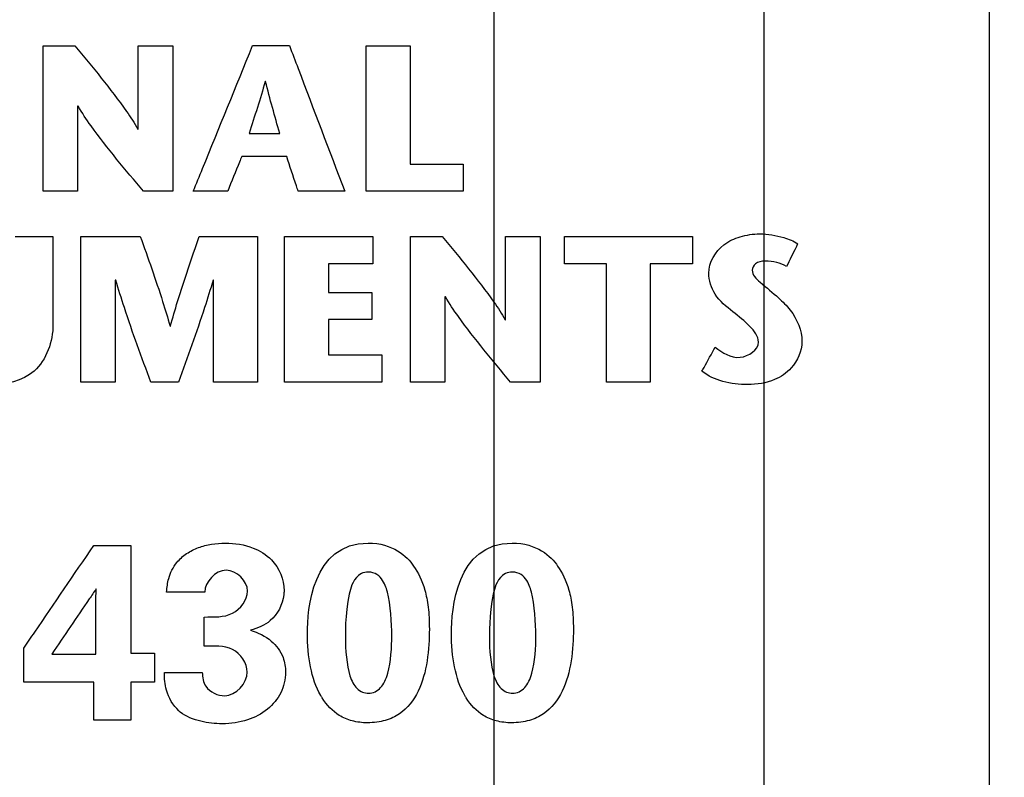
# Model space of a CAD drawing. Header units: inches. Extents: x 0 to 34, y 0 to 22.
# Tile 18 of 43: x 12.697 to 13.353, y 15.978 to 16.483. Entities that reach past the tile are written whole.
import ezdxf

# ---------------------------------------------------------------- set-up
doc = ezdxf.new("R2010")
doc.units = ezdxf.units.IN
doc.header["$LTSCALE"] = 1.87
doc.header["$MEASUREMENT"] = 0
doc.layers.get('0').update_dxf_attribs({"linetype": 'CONTINUOUS'})
doc.layers.add('DATUMCURVES', color=7, linetype='CONTINUOUS')
doc.layers.add('DIMENSIONS', color=7, linetype='CONTINUOUS')
doc.styles.get("Standard").update_dxf_attribs({"font": 'txt', "width": 0.8})
doc.dimstyles.new('DIMSTYLE_2', dxfattribs={"dimtxt": 0.125, "dimasz": 0.18, "dimexe": 0.18, "dimexo": 0.0625, "dimgap": 0.09, "dimtad": 0, "dimtih": 1, "dimtoh": 1, "dimdec": 3, "dimlfac": 0.5, "dimzin": 4, "dimdsep": 46, "dimtxsty": 'STANDARD', "dimblk": '_FILLED', "dimblk1": '_FILLED', "dimblk2": '_FILLED', "dimcen": 0.09, "dimadec": 0, "dimazin": 0, "dimtp": 0.001, "dimtm": 0.001, "dimtfac": 1, "dimtdec": 3, "dimtofl": 0, "dimtmove": 0, "dimatfit": 3, "dimldrblk": '_FILLED', "dimfxl": 1, "dimtolj": 1, "dimtzin": 4, "dimarcsym": 0})

# ---------------------------------------------------------------- blocks, each defined once
blk = doc.blocks.new('*D15')
at = {"layer": 'DIMENSIONS', "color": 2, "linetype": 'CONTINUOUS'}
blk.add_line((13.14948, 17.02605), (14.05048, 17.02605), dxfattribs=at)
at = {"layer": 'DIMENSIONS', "color": 2, "linetype": 'CONTINUOUS', "width": 0.8}
for s, p in [('[', (14.73798, 16.96355)), (']', (15.43798, 16.96355)), ('4.820', (14.11298, 16.96355)), ('122.43', (14.83798, 16.96355))]:
    blk.add_text(s, height=0.125, dxfattribs=at).set_placement(p)
blk = doc.blocks.new('_FILLED')
at = {"color": 0, "linetype": 'BYBLOCK'}
blk.add_solid([(0, 0), (-1, 0.1736), (-1, -0.1736)], dxfattribs=at)
blk = doc.blocks.new('*D21')
at = {"layer": 'DIMENSIONS', "color": 2, "linetype": 'CONTINUOUS'}
blk.add_line((13.01298, 15.78055), (13.01298, 18.01354), dxfattribs=at)
at = {"layer": 'DIMENSIONS', "color": 2, "linetype": 'CONTINUOUS', "width": 0.8}
for s, p in [(']', (13.07548, 19.30104)), ('8.1', (13.07548, 19.00104)), ('[', (13.07548, 18.90104)), ('.319', (13.07548, 18.37604)), ('2X ', (13.07548, 18.07604))]:
    blk.add_text(s, height=0.125, rotation=90, dxfattribs=at).set_placement(p)
blk = doc.blocks.new('*D22')
at = {"layer": 'DIMENSIONS', "color": 2, "linetype": 'CONTINUOUS'}
blk.add_line((13.19298, 15.78055), (13.19298, 18.01354), dxfattribs=at)
at = {"layer": 'DIMENSIONS', "color": 2, "linetype": 'CONTINUOUS', "width": 0.8}
for s, p in [(']', (13.25548, 19.50104)), ('10.39', (13.25548, 19.00104)), ('[', (13.25548, 18.90104)), ('.409', (13.25548, 18.37604)), ('2X ', (13.25548, 18.07604))]:
    blk.add_text(s, height=0.125, rotation=90, dxfattribs=at).set_placement(p)

msp = doc.modelspace()

# ---------------------------------------------------------------- linework, layer by layer
at = {"color": 7, "linetype": 'CONTINUOUS'}
msp.add_line((13.34298, 17.21005), (13.34298, 7.20205), dxfattribs=at)
at = {"layer": 'DATUMCURVES', "color": 40, "linetype": 'CONTINUOUS'}
for points, knots in [([(12.7124, 16.36854, -0.02453), (12.7124, 16.37359, -0.02453), (12.7124, 16.40593, -0.02453), (12.7124, 16.43827, -0.02453), (12.7124, 16.46556, -0.02453)], [0, 0, 0, 0, 0.15625, 1, 1, 1, 1]), ([(12.7124, 16.46556, -0.02453), (12.71351, 16.46556, -0.02453), (12.72058, 16.46556, -0.02453), (12.72765, 16.46556, -0.02453), (12.73362, 16.46556, -0.02453)], [0, 0, 0, 0, 0.15625, 1, 1, 1, 1]), ([(12.73362, 16.46556, -0.02453), (12.74533, 16.45118, -0.02453), (12.76026, 16.43341, -0.02453), (12.77329, 16.41412, -0.02453), (12.77545, 16.40999, -0.02453)], [0, 0, 0, 0, 0.799051, 1, 1, 1, 1]), ([(12.77577, 16.40999, -0.02453), (12.77577, 16.41288, -0.02453), (12.77577, 16.4314, -0.02453), (12.77577, 16.44993, -0.02453), (12.77577, 16.46556, -0.02453)], [0, 0, 0, 0, 0.15625, 1, 1, 1, 1]), ([(12.77577, 16.46556, -0.02453), (12.77697, 16.46556, -0.02453), (12.78464, 16.46556, -0.02453), (12.79231, 16.46556, -0.02453), (12.79878, 16.46556, -0.02453)], [0, 0, 0, 0, 0.15625, 1, 1, 1, 1]), ([(12.79878, 16.46556, -0.02453), (12.79878, 16.4605, -0.02453), (12.79878, 16.42816, -0.02453), (12.79878, 16.39582, -0.02453), (12.79878, 16.36854, -0.02453)], [0, 0, 0, 0, 0.15625, 1, 1, 1, 1]), ([(12.8125, 16.36855, -0.02453), (12.81456, 16.3736, -0.02453), (12.82772, 16.40594, -0.02453), (12.84089, 16.43828, -0.02453), (12.852, 16.46557, -0.02453)], [0, 0, 0, 0, 0.15625, 1, 1, 1, 1]), ([(12.852, 16.46557, -0.02453), (12.85328, 16.46557, -0.02453), (12.86147, 16.46557, -0.02453), (12.86966, 16.46557, -0.02453), (12.87658, 16.46557, -0.02453)], [0, 0, 0, 0, 0.15625, 1, 1, 1, 1]), ([(12.87658, 16.46557, -0.02453), (12.87849, 16.46052, -0.02453), (12.89077, 16.42818, -0.02453), (12.90305, 16.39584, -0.02453), (12.91341, 16.36855, -0.02453)], [0, 0, 0, 0, 0.15625, 1, 1, 1, 1]), ([(12.92768, 16.46556, -0.02453), (12.9292, 16.46556, -0.02453), (12.93895, 16.46556, -0.02453), (12.9487, 16.46556, -0.02453), (12.95693, 16.46556, -0.02453)], [0, 0, 0, 0, 0.15625, 1, 1, 1, 1]), ([(12.92768, 16.36854, -0.02453), (12.92768, 16.37359, -0.02453), (12.92768, 16.40593, -0.02453), (12.92768, 16.43827, -0.02453), (12.92768, 16.46556, -0.02453)], [0, 0, 0, 0, 0.15625, 1, 1, 1, 1]), ([(12.95693, 16.46556, -0.02453), (12.95693, 16.46145, -0.02453), (12.95693, 16.43516, -0.02453), (12.95693, 16.40888, -0.02453), (12.95693, 16.3867, -0.02453)], [0, 0, 0, 0, 0.15625, 1, 1, 1, 1]), ([(12.73541, 16.42535, -0.02453), (12.73541, 16.42239, -0.02453), (12.73541, 16.40345, -0.02453), (12.73541, 16.38452, -0.02453), (12.73541, 16.36854, -0.02453)], [0, 0, 0, 0, 0.15625, 1, 1, 1, 1]), ([(12.77924, 16.36854, -0.02453), (12.76736, 16.38288, -0.02453), (12.7518, 16.40104, -0.02453), (12.73831, 16.4208, -0.02453), (12.73568, 16.42535, -0.02453)], [0, 0, 0, 0, 0.779891, 1, 1, 1, 1]), ([(12.84972, 16.40707, -0.02453), (12.85078, 16.40707, -0.02453), (12.85756, 16.40707, -0.02453), (12.86434, 16.40707, -0.02453), (12.87006, 16.40707, -0.02453)], [0, 0, 0, 0, 0.15625, 1, 1, 1, 1]), ([(12.84473, 16.39169, -0.02453), (12.84424, 16.39048, -0.02453), (12.84113, 16.38277, -0.02453), (12.83802, 16.37506, -0.02453), (12.8354, 16.36855, -0.02453)], [0, 0, 0, 0, 0.15625, 1, 1, 1, 1]), ([(12.87473, 16.39169, -0.02453), (12.87317, 16.39169, -0.02453), (12.86317, 16.39169, -0.02453), (12.85317, 16.39169, -0.02453), (12.84473, 16.39169, -0.02453)], [0, 0, 0, 0, 0.15625, 1, 1, 1, 1]), ([(12.88238, 16.36855, -0.02453), (12.88198, 16.36976, -0.02453), (12.87943, 16.37747, -0.02453), (12.87688, 16.38518, -0.02453), (12.87473, 16.39169, -0.02453)], [0, 0, 0, 0, 0.15625, 1, 1, 1, 1]), ([(12.95693, 16.3867, -0.02453), (12.95877, 16.3867, -0.02453), (12.9706, 16.3867, -0.02453), (12.98243, 16.3867, -0.02453), (12.99241, 16.3867, -0.02453)], [0, 0, 0, 0, 0.15625, 1, 1, 1, 1]), ([(12.99241, 16.3867, -0.02453), (12.99241, 16.38575, -0.02453), (12.99241, 16.3797, -0.02453), (12.99241, 16.37364, -0.02453), (12.99241, 16.36854, -0.02453)], [0, 0, 0, 0, 0.15625, 1, 1, 1, 1]), ([(12.73541, 16.36854, -0.02453), (12.73421, 16.36854, -0.02453), (12.72654, 16.36854, -0.02453), (12.71887, 16.36854, -0.02453), (12.7124, 16.36854, -0.02453)], [0, 0, 0, 0, 0.15625, 1, 1, 1, 1]), ([(12.79878, 16.36854, -0.02453), (12.79776, 16.36854, -0.02453), (12.79125, 16.36854, -0.02453), (12.78474, 16.36854, -0.02453), (12.77924, 16.36854, -0.02453)], [0, 0, 0, 0, 0.15625, 1, 1, 1, 1]), ([(12.8354, 16.36855, -0.02453), (12.83421, 16.36855, -0.02453), (12.82657, 16.36855, -0.02453), (12.81894, 16.36855, -0.02453), (12.8125, 16.36855, -0.02453)], [0, 0, 0, 0, 0.15625, 1, 1, 1, 1]), ([(12.91341, 16.36855, -0.02453), (12.9118, 16.36855, -0.02453), (12.90145, 16.36855, -0.02453), (12.89111, 16.36855, -0.02453), (12.88238, 16.36855, -0.02453)], [0, 0, 0, 0, 0.15625, 1, 1, 1, 1]), ([(12.99241, 16.36854, -0.02453), (12.98903, 16.36854, -0.02453), (12.96746, 16.36854, -0.02453), (12.94588, 16.36854, -0.02453), (12.92768, 16.36854, -0.02453)], [0, 0, 0, 0, 0.15625, 1, 1, 1, 1]), ([(13.15603, 16.31412, -0.02453), (13.15603, 16.32125, -0.02453), (13.16284, 16.33254, -0.02453), (13.17712, 16.33895, -0.02453), (13.19101, 16.34094, -0.02453), (13.20418, 16.33871, -0.02453), (13.21247, 16.33545, -0.02453), (13.21533, 16.33365, -0.02453)], [0, 0, 0, 0, 0.293063, 0.458076, 0.63793, 0.861091, 1, 1, 1, 1]), ([(12.69374, 16.33836, -0.02453), (12.69506, 16.33836, -0.02453), (12.70347, 16.33836, -0.02453), (12.71187, 16.33836, -0.02453), (12.71897, 16.33836, -0.02453)], [0, 0, 0, 0, 0.15625, 1, 1, 1, 1]), ([(12.71897, 16.33836, -0.02453), (12.71897, 16.33531, -0.02453), (12.71897, 16.31576, -0.02453), (12.71897, 16.29622, -0.02453), (12.71897, 16.27974, -0.02453)], [0, 0, 0, 0, 0.15625, 1, 1, 1, 1]), ([(12.73758, 16.24146, -0.02453), (12.73758, 16.24652, -0.02453), (12.73758, 16.27886, -0.02453), (12.73758, 16.3112, -0.02453), (12.73758, 16.33849, -0.02453)], [0, 0, 0, 0, 0.15625, 1, 1, 1, 1]), ([(12.73758, 16.33849, -0.02453), (12.73964, 16.33849, -0.02453), (12.75284, 16.33849, -0.02453), (12.76604, 16.33849, -0.02453), (12.77718, 16.33849, -0.02453)], [0, 0, 0, 0, 0.15625, 1, 1, 1, 1]), ([(12.77718, 16.33849, -0.02453), (12.78232, 16.32408, -0.02453), (12.78934, 16.3043, -0.02453), (12.79545, 16.28422, -0.02453), (12.79704, 16.27876, -0.02453)], [0, 0, 0, 0, 0.729138, 1, 1, 1, 1]), ([(12.79726, 16.27876, -0.02453), (12.79875, 16.28422, -0.02453), (12.80458, 16.30431, -0.02453), (12.81147, 16.32406, -0.02453), (12.81641, 16.33849, -0.02453)], [0, 0, 0, 0, 0.270744, 1, 1, 1, 1]), ([(12.81641, 16.33849, -0.02453), (12.81843, 16.33849, -0.02453), (12.83136, 16.33849, -0.02453), (12.84429, 16.33849, -0.02453), (12.8552, 16.33849, -0.02453)], [0, 0, 0, 0, 0.15625, 1, 1, 1, 1]), ([(12.8552, 16.33849, -0.02453), (12.8552, 16.33344, -0.02453), (12.8552, 16.3011, -0.02453), (12.8552, 16.26875, -0.02453), (12.8552, 16.24146, -0.02453)], [0, 0, 0, 0, 0.15625, 1, 1, 1, 1]), ([(12.87332, 16.24146, -0.02453), (12.87332, 16.24652, -0.02453), (12.87332, 16.27886, -0.02453), (12.87332, 16.3112, -0.02453), (12.87332, 16.33849, -0.02453)], [0, 0, 0, 0, 0.15625, 1, 1, 1, 1]), ([(12.87332, 16.33849, -0.02453), (12.87639, 16.33849, -0.02453), (12.89603, 16.33849, -0.02453), (12.91567, 16.33849, -0.02453), (12.93224, 16.33849, -0.02453)], [0, 0, 0, 0, 0.15625, 1, 1, 1, 1]), ([(12.93224, 16.33849, -0.02453), (12.93224, 16.33755, -0.02453), (12.93224, 16.3315, -0.02453), (12.93224, 16.32545, -0.02453), (12.93224, 16.32034, -0.02453)], [0, 0, 0, 0, 0.15625, 1, 1, 1, 1]), ([(12.95719, 16.24146, -0.02453), (12.95719, 16.24652, -0.02453), (12.95719, 16.27886, -0.02453), (12.95719, 16.3112, -0.02453), (12.95719, 16.33849, -0.02453)], [0, 0, 0, 0, 0.15625, 1, 1, 1, 1]), ([(12.95719, 16.33849, -0.02453), (12.9583, 16.33849, -0.02453), (12.96537, 16.33849, -0.02453), (12.97244, 16.33849, -0.02453), (12.97841, 16.33849, -0.02453)], [0, 0, 0, 0, 0.15625, 1, 1, 1, 1]), ([(12.97841, 16.33849, -0.02453), (12.99013, 16.32412, -0.02453), (13.00506, 16.30633, -0.02453), (13.01812, 16.28704, -0.02453), (13.02029, 16.28291, -0.02453)], [0, 0, 0, 0, 0.798839, 1, 1, 1, 1]), ([(13.02051, 16.28291, -0.02453), (13.02051, 16.28581, -0.02453), (13.02051, 16.30433, -0.02453), (13.02051, 16.32286, -0.02453), (13.02051, 16.33849, -0.02453)], [0, 0, 0, 0, 0.15625, 1, 1, 1, 1]), ([(13.02051, 16.33849, -0.02453), (13.02171, 16.33849, -0.02453), (13.0294, 16.33849, -0.02453), (13.03708, 16.33849, -0.02453), (13.04357, 16.33849, -0.02453)], [0, 0, 0, 0, 0.15625, 1, 1, 1, 1]), ([(13.04357, 16.33849, -0.02453), (13.04357, 16.33344, -0.02453), (13.04357, 16.3011, -0.02453), (13.04357, 16.26875, -0.02453), (13.04357, 16.24146, -0.02453)], [0, 0, 0, 0, 0.15625, 1, 1, 1, 1]), ([(13.05984, 16.32034, -0.02453), (13.05984, 16.32129, -0.02453), (13.05984, 16.32734, -0.02453), (13.05984, 16.33339, -0.02453), (13.05984, 16.33849, -0.02453)], [0, 0, 0, 0, 0.15625, 1, 1, 1, 1]), ([(13.05984, 16.33849, -0.02453), (13.06428, 16.33849, -0.02453), (13.09269, 16.33849, -0.02453), (13.1211, 16.33849, -0.02453), (13.14508, 16.33849, -0.02453)], [0, 0, 0, 0, 0.15625, 1, 1, 1, 1]), ([(13.14508, 16.33849, -0.02453), (13.14508, 16.33755, -0.02453), (13.14508, 16.3315, -0.02453), (13.14508, 16.32545, -0.02453), (13.14508, 16.32034, -0.02453)], [0, 0, 0, 0, 0.15625, 1, 1, 1, 1]), ([(13.21533, 16.33365, -0.02453), (13.21494, 16.33286, -0.02453), (13.21245, 16.32778, -0.02453), (13.20995, 16.3227, -0.02453), (13.20785, 16.31842, -0.02453)], [0, 0, 0, 0, 0.15625, 1, 1, 1, 1]), ([(12.93224, 16.32034, -0.02453), (12.9307, 16.32034, -0.02453), (12.92082, 16.32034, -0.02453), (12.91095, 16.32034, -0.02453), (12.90262, 16.32034, -0.02453)], [0, 0, 0, 0, 0.15625, 1, 1, 1, 1]), ([(12.90262, 16.32034, -0.02453), (12.90262, 16.31935, -0.02453), (12.90262, 16.31297, -0.02453), (12.90262, 16.3066, -0.02453), (12.90262, 16.30122, -0.02453)], [0, 0, 0, 0, 0.15625, 1, 1, 1, 1]), ([(13.08784, 16.32034, -0.02453), (13.08638, 16.32034, -0.02453), (13.07705, 16.32034, -0.02453), (13.06772, 16.32034, -0.02453), (13.05984, 16.32034, -0.02453)], [0, 0, 0, 0, 0.15625, 1, 1, 1, 1]), ([(13.08784, 16.24146, -0.02453), (13.08784, 16.24557, -0.02453), (13.08784, 16.27186, -0.02453), (13.08784, 16.29816, -0.02453), (13.08784, 16.32034, -0.02453)], [0, 0, 0, 0, 0.15625, 1, 1, 1, 1]), ([(13.14508, 16.32034, -0.02453), (13.14361, 16.32034, -0.02453), (13.13426, 16.32034, -0.02453), (13.12491, 16.32034, -0.02453), (13.11703, 16.32034, -0.02453)], [0, 0, 0, 0, 0.15625, 1, 1, 1, 1]), ([(13.11703, 16.32034, -0.02453), (13.11703, 16.31624, -0.02453), (13.11703, 16.28994, -0.02453), (13.11703, 16.26365, -0.02453), (13.11703, 16.24146, -0.02453)], [0, 0, 0, 0, 0.15625, 1, 1, 1, 1]), ([(13.20785, 16.31842, -0.02453), (13.20583, 16.31964, -0.02453), (13.2011, 16.32146, -0.02453), (13.1941, 16.32233, -0.02453), (13.18715, 16.32151, -0.02453), (13.1834, 16.31424, -0.02453), (13.1924, 16.30587, -0.02453), (13.19862, 16.30115, -0.02453), (13.20258, 16.29748, -0.02453)], [0, 0, 0, 0, 0.13589, 0.285378, 0.413491, 0.504024, 0.688479, 1, 1, 1, 1]), ([(13.18913, 16.2681, -0.02453), (13.18913, 16.27206, -0.02453), (13.1829, 16.27998, -0.02453), (13.17173, 16.2884, -0.02453), (13.15938, 16.29847, -0.02453), (13.15603, 16.30921, -0.02453), (13.15603, 16.31412, -0.02453)], [0, 0, 0, 0, 0.204182, 0.459486, 0.747174, 1, 1, 1, 1]), ([(12.76053, 16.3094, -0.02453), (12.76053, 16.30586, -0.02453), (12.76053, 16.28322, -0.02453), (12.76053, 16.26057, -0.02453), (12.76053, 16.24146, -0.02453)], [0, 0, 0, 0, 0.15625, 1, 1, 1, 1]), ([(12.78418, 16.24146, -0.02453), (12.77808, 16.25791, -0.02453), (12.76985, 16.28042, -0.02453), (12.76265, 16.30327, -0.02453), (12.7608, 16.3094, -0.02453)], [0, 0, 0, 0, 0.732602, 1, 1, 1, 1]), ([(12.82569, 16.3094, -0.02453), (12.82387, 16.30327, -0.02453), (12.8168, 16.28042, -0.02453), (12.80866, 16.25793, -0.02453), (12.80268, 16.24146, -0.02453)], [0, 0, 0, 0, 0.267419, 1, 1, 1, 1]), ([(12.82601, 16.24146, -0.02453), (12.82601, 16.245, -0.02453), (12.82601, 16.26765, -0.02453), (12.82601, 16.29029, -0.02453), (12.82601, 16.3094, -0.02453)], [0, 0, 0, 0, 0.15625, 1, 1, 1, 1]), ([(12.90262, 16.30122, -0.02453), (12.90412, 16.30122, -0.02453), (12.91376, 16.30122, -0.02453), (12.9234, 16.30122, -0.02453), (12.93153, 16.30122, -0.02453)], [0, 0, 0, 0, 0.15625, 1, 1, 1, 1]), ([(12.93153, 16.30122, -0.02453), (12.93153, 16.30028, -0.02453), (12.93153, 16.29423, -0.02453), (12.93153, 16.28818, -0.02453), (12.93153, 16.28307, -0.02453)], [0, 0, 0, 0, 0.15625, 1, 1, 1, 1]), ([(12.9802, 16.29829, -0.02453), (12.9802, 16.29533, -0.02453), (12.9802, 16.27639, -0.02453), (12.9802, 16.25744, -0.02453), (12.9802, 16.24146, -0.02453)], [0, 0, 0, 0, 0.15625, 1, 1, 1, 1]), ([(13.02398, 16.24146, -0.02453), (13.01214, 16.25582, -0.02453), (12.99661, 16.274, -0.02453), (12.98311, 16.29374, -0.02453), (12.98047, 16.29829, -0.02453)], [0, 0, 0, 0, 0.779637, 1, 1, 1, 1]), ([(13.20258, 16.29748, -0.02453), (13.20529, 16.29495, -0.02453), (13.21337, 16.28724, -0.02453), (13.2181, 16.27586, -0.02453), (13.2181, 16.26837, -0.02453)], [0, 0, 0, 0, 0.330974, 1, 1, 1, 1]), ([(12.93153, 16.28307, -0.02453), (12.93003, 16.28307, -0.02453), (12.92039, 16.28307, -0.02453), (12.91075, 16.28307, -0.02453), (12.90262, 16.28307, -0.02453)], [0, 0, 0, 0, 0.15625, 1, 1, 1, 1]), ([(12.90262, 16.28307, -0.02453), (12.90262, 16.28185, -0.02453), (12.90262, 16.27404, -0.02453), (12.90262, 16.26623, -0.02453), (12.90262, 16.25964, -0.02453)], [0, 0, 0, 0, 0.15625, 1, 1, 1, 1]), ([(12.71897, 16.27974, -0.02453), (12.71897, 16.26861, -0.02453), (12.71093, 16.24476, -0.02453), (12.68735, 16.23967, -0.02453), (12.67714, 16.23967, -0.02453)], [0, 0, 0, 0, 0.521495, 1, 1, 1, 1]), ([(13.2181, 16.26837, -0.02453), (13.2181, 16.26207, -0.02453), (13.2132, 16.25109, -0.02453), (13.19889, 16.24134, -0.02453), (13.18239, 16.23912, -0.02453), (13.16564, 16.24098, -0.02453), (13.15548, 16.24547, -0.02453), (13.15148, 16.2487, -0.02453)], [0, 0, 0, 0, 0.228207, 0.391547, 0.611367, 0.813447, 1, 1, 1, 1]), ([(13.16032, 16.26476, -0.02453), (13.16509, 16.26114, -0.02453), (13.17529, 16.25384, -0.02453), (13.18913, 16.26283, -0.02453), (13.18913, 16.2681, -0.02453)], [0, 0, 0, 0, 0.532132, 1, 1, 1, 1]), ([(13.15148, 16.2487, -0.02453), (13.15194, 16.24954, -0.02453), (13.15489, 16.25489, -0.02453), (13.15783, 16.26025, -0.02453), (13.16032, 16.26476, -0.02453)], [0, 0, 0, 0, 0.15625, 1, 1, 1, 1]), ([(12.90262, 16.25964, -0.02453), (12.90447, 16.25964, -0.02453), (12.91631, 16.25964, -0.02453), (12.92816, 16.25964, -0.02453), (12.93815, 16.25964, -0.02453)], [0, 0, 0, 0, 0.15625, 1, 1, 1, 1]), ([(12.93815, 16.25964, -0.02453), (12.93815, 16.25869, -0.02453), (12.93815, 16.25263, -0.02453), (12.93815, 16.24657, -0.02453), (12.93815, 16.24146, -0.02453)], [0, 0, 0, 0, 0.15625, 1, 1, 1, 1]), ([(12.76053, 16.24146, -0.02453), (12.75933, 16.24146, -0.02453), (12.75168, 16.24146, -0.02453), (12.74403, 16.24146, -0.02453), (12.73758, 16.24146, -0.02453)], [0, 0, 0, 0, 0.15625, 1, 1, 1, 1]), ([(12.80268, 16.24146, -0.02453), (12.80172, 16.24146, -0.02453), (12.79555, 16.24146, -0.02453), (12.78938, 16.24146, -0.02453), (12.78418, 16.24146, -0.02453)], [0, 0, 0, 0, 0.15625, 1, 1, 1, 1]), ([(12.8552, 16.24146, -0.02453), (12.85368, 16.24146, -0.02453), (12.84395, 16.24146, -0.02453), (12.83422, 16.24146, -0.02453), (12.82601, 16.24146, -0.02453)], [0, 0, 0, 0, 0.15625, 1, 1, 1, 1]), ([(12.93815, 16.24146, -0.02453), (12.93478, 16.24146, -0.02453), (12.91317, 16.24146, -0.02453), (12.89155, 16.24146, -0.02453), (12.87332, 16.24146, -0.02453)], [0, 0, 0, 0, 0.15625, 1, 1, 1, 1]), ([(12.9802, 16.24146, -0.02453), (12.979, 16.24146, -0.02453), (12.97133, 16.24146, -0.02453), (12.96367, 16.24146, -0.02453), (12.95719, 16.24146, -0.02453)], [0, 0, 0, 0, 0.15625, 1, 1, 1, 1]), ([(13.04357, 16.24146, -0.02453), (13.04255, 16.24146, -0.02453), (13.03602, 16.24146, -0.02453), (13.02949, 16.24146, -0.02453), (13.02398, 16.24146, -0.02453)], [0, 0, 0, 0, 0.15625, 1, 1, 1, 1]), ([(13.11703, 16.24146, -0.02453), (13.11551, 16.24146, -0.02453), (13.10578, 16.24146, -0.02453), (13.09605, 16.24146, -0.02453), (13.08784, 16.24146, -0.02453)], [0, 0, 0, 0, 0.15625, 1, 1, 1, 1]), ([(12.69952, 16.06415, -0.02453), (12.70195, 16.06771, -0.02453), (12.71749, 16.09053, -0.02453), (12.73304, 16.11335, -0.02453), (12.74615, 16.1326, -0.02453)], [0, 0, 0, 0, 0.15625, 1, 1, 1, 1]), ([(12.74615, 16.1326, -0.02453), (12.74744, 16.1326, -0.02453), (12.75572, 16.1326, -0.02453), (12.76399, 16.1326, -0.02453), (12.77097, 16.1326, -0.02453)], [0, 0, 0, 0, 0.15625, 1, 1, 1, 1]), ([(12.77097, 16.1326, -0.02453), (12.77096, 16.12886, -0.02453), (12.77091, 16.10493, -0.02453), (12.77085, 16.081, -0.02453), (12.77081, 16.06081, -0.02453)], [0, 0, 0, 0, 0.15625, 1, 1, 1, 1]), ([(12.79468, 16.10162, -0.02453), (12.79497, 16.10467, -0.02453), (12.7957, 16.11171, -0.02453), (12.80039, 16.1209, -0.02453), (12.80782, 16.12755, -0.02453), (12.81587, 16.13152, -0.02453), (12.82468, 16.13368, -0.02453), (12.83703, 16.13453, -0.02453), (12.85146, 16.13261, -0.02453), (12.86757, 16.12249, -0.02453), (12.87347, 16.10921, -0.02453), (12.87289, 16.10068, -0.02453), (12.87279, 16.0998, -0.02453)], [0, 0, 0, 0, 0.07984, 0.1831, 0.259887, 0.336379, 0.414701, 0.494692, 0.65886, 0.784245, 0.977572, 1, 1, 1, 1]), ([(12.84863, 16.10229, -0.02453), (12.84863, 16.10892, -0.02453), (12.83398, 16.12357, -0.02453), (12.82015, 16.10837, -0.02453), (12.82015, 16.10162, -0.02453)], [0, 0, 0, 0, 0.495597, 1, 1, 1, 1]), ([(12.95931, 16.11894, -0.02453), (12.96231, 16.11453, -0.02453), (12.96624, 16.10694, -0.02453), (12.96925, 16.09207, -0.02453), (12.97014, 16.0763, -0.02453), (12.96902, 16.05561, -0.02453), (12.96346, 16.03479, -0.02453), (12.95325, 16.02157, -0.02453), (12.94098, 16.01562, -0.02453), (12.92931, 16.01401, -0.02453), (12.918, 16.01539, -0.02453), (12.90731, 16.02012, -0.02453), (12.9014, 16.02629, -0.02453), (12.89838, 16.03108, -0.02453)], [0, 0, 0, 0, 0.182704, 0.274056, 0.365408, 0.478327, 0.591247, 0.704166, 0.760626, 0.817086, 0.865221, 0.913357, 1, 1, 1, 1]), ([(13.05531, 16.11894, -0.02453), (13.05831, 16.11453, -0.02453), (13.06224, 16.10694, -0.02453), (13.06523, 16.09207, -0.02453), (13.06611, 16.0763, -0.02453), (13.065, 16.05561, -0.02453), (13.05945, 16.03479, -0.02453), (13.04925, 16.02157, -0.02453), (13.03698, 16.01562, -0.02453), (13.02531, 16.01401, -0.02453), (13.01399, 16.01539, -0.02453), (13.00329, 16.02012, -0.02453), (12.99739, 16.02629, -0.02453), (12.99437, 16.03108, -0.02453)], [0, 0, 0, 0, 0.182667, 0.274, 0.365334, 0.478231, 0.591127, 0.704024, 0.760473, 0.816921, 0.8651, 0.913278, 1, 1, 1, 1]), ([(12.94181, 16.10146, -0.02453), (12.94148, 16.10304, -0.02453), (12.94011, 16.1081, -0.02453), (12.93532, 16.11366, -0.02453), (12.92964, 16.11547, -0.02453), (12.9242, 16.11415, -0.02453), (12.9199, 16.11046, -0.02453), (12.91823, 16.10671, -0.02453), (12.91764, 16.10496, -0.02453)], [0, 0, 0, 0, 0.280745, 0.421118, 0.56149, 0.671118, 0.780745, 1, 1, 1, 1]), ([(13.03782, 16.10146, -0.02453), (13.03748, 16.10304, -0.02453), (13.03611, 16.1081, -0.02453), (13.03132, 16.11366, -0.02453), (13.02564, 16.11547, -0.02453), (13.0202, 16.11415, -0.02453), (13.0159, 16.11046, -0.02453), (13.01423, 16.10671, -0.02453), (13.01365, 16.10496, -0.02453)], [0, 0, 0, 0, 0.280745, 0.421118, 0.56149, 0.671118, 0.780745, 1, 1, 1, 1]), ([(12.74781, 16.10379, -0.02453), (12.74626, 16.10153, -0.02453), (12.73638, 16.08703, -0.02453), (12.72649, 16.07254, -0.02453), (12.71816, 16.06031, -0.02453)], [0, 0, 0, 0, 0.15625, 1, 1, 1, 1]), ([(12.82015, 16.10162, -0.02453), (12.81882, 16.10162, -0.02453), (12.81033, 16.10162, -0.02453), (12.80184, 16.10162, -0.02453), (12.79468, 16.10162, -0.02453)], [0, 0, 0, 0, 0.15625, 1, 1, 1, 1]), ([(12.81983, 16.08497, -0.02453), (12.82614, 16.08514, -0.02453), (12.83916, 16.08393, -0.02453), (12.84863, 16.09633, -0.02453), (12.84863, 16.10229, -0.02453)], [0, 0, 0, 0, 0.514737, 1, 1, 1, 1]), ([(12.87279, 16.0998, -0.02453), (12.872, 16.09317, -0.02453), (12.86622, 16.08191, -0.02453), (12.85531, 16.07749, -0.02453), (12.85064, 16.07614, -0.02453)], [0, 0, 0, 0, 0.570353, 1, 1, 1, 1]), ([(12.74748, 16.06031, -0.02453), (12.74748, 16.0619, -0.02453), (12.74748, 16.07212, -0.02453), (12.74748, 16.08234, -0.02453), (12.74748, 16.09096, -0.02453)], [0, 0, 0, 0, 0.15625, 1, 1, 1, 1]), ([(12.81983, 16.06548, -0.02453), (12.81983, 16.06649, -0.02453), (12.81983, 16.07299, -0.02453), (12.81983, 16.07948, -0.02453), (12.81983, 16.08497, -0.02453)], [0, 0, 0, 0, 0.15625, 1, 1, 1, 1]), ([(12.89838, 16.03108, -0.02453), (12.89805, 16.03161, -0.02453), (12.89446, 16.03757, -0.02453), (12.88981, 16.05119, -0.02453), (12.88851, 16.0664, -0.02453), (12.88851, 16.07414, -0.02453)], [0, 0, 0, 0, 0.047619, 0.52381, 1, 1, 1, 1]), ([(12.91382, 16.07248, -0.02453), (12.91382, 16.06256, -0.02453), (12.91505, 16.04818, -0.02453), (12.92097, 16.03648, -0.02453), (12.92953, 16.03288, -0.02453), (12.93809, 16.03698, -0.02453), (12.94389, 16.05032, -0.02453), (12.9448, 16.0648, -0.02453), (12.9448, 16.0728, -0.02453)], [0, 0, 0, 0, 0.241583, 0.362375, 0.483167, 0.612375, 0.741583, 1, 1, 1, 1]), ([(12.99437, 16.03108, -0.02453), (12.99404, 16.03161, -0.02453), (12.99045, 16.03757, -0.02453), (12.9858, 16.05119, -0.02453), (12.98451, 16.0664, -0.02453), (12.98451, 16.07414, -0.02453)], [0, 0, 0, 0, 0.047619, 0.52381, 1, 1, 1, 1]), ([(13.00982, 16.07248, -0.02453), (13.00982, 16.06256, -0.02453), (13.01105, 16.04818, -0.02453), (13.01697, 16.03648, -0.02453), (13.02553, 16.03288, -0.02453), (13.03408, 16.03698, -0.02453), (13.03988, 16.05032, -0.02453), (13.0408, 16.0648, -0.02453), (13.0408, 16.0728, -0.02453)], [0, 0, 0, 0, 0.241843, 0.362765, 0.483687, 0.612765, 0.741843, 1, 1, 1, 1]), ([(12.69952, 16.04166, -0.02453), (12.69952, 16.04283, -0.02453), (12.69952, 16.05033, -0.02453), (12.69952, 16.05782, -0.02453), (12.69952, 16.06415, -0.02453)], [0, 0, 0, 0, 0.15625, 1, 1, 1, 1]), ([(12.86448, 16.06898, -0.02453), (12.86791, 16.0661, -0.02453), (12.87279, 16.05941, -0.02453), (12.87471, 16.04683, -0.02453), (12.8718, 16.03399, -0.02453), (12.86224, 16.0226, -0.02453), (12.8483, 16.01537, -0.02453), (12.83264, 16.01318, -0.02453), (12.81727, 16.01494, -0.02453), (12.80729, 16.01868, -0.02453), (12.80317, 16.02223, -0.02453), (12.80284, 16.02253, -0.02453)], [0, 0, 0, 0, 0.117331, 0.2052, 0.327793, 0.450255, 0.582896, 0.731398, 0.85728, 0.988392, 1, 1, 1, 1]), ([(12.84847, 16.04832, -0.02453), (12.84847, 16.05429, -0.02453), (12.83944, 16.06712, -0.02453), (12.82616, 16.06548, -0.02453), (12.81983, 16.06548, -0.02453)], [0, 0, 0, 0, 0.485183, 1, 1, 1, 1]), ([(12.71816, 16.06031, -0.02453), (12.71968, 16.06031, -0.02453), (12.72946, 16.06031, -0.02453), (12.73923, 16.06031, -0.02453), (12.74748, 16.06031, -0.02453)], [0, 0, 0, 0, 0.15625, 1, 1, 1, 1]), ([(12.77081, 16.06081, -0.02453), (12.77163, 16.06081, -0.02453), (12.7769, 16.06081, -0.02453), (12.78217, 16.06081, -0.02453), (12.78662, 16.06081, -0.02453)], [0, 0, 0, 0, 0.15625, 1, 1, 1, 1]), ([(12.78662, 16.06081, -0.02453), (12.78662, 16.05981, -0.02453), (12.78662, 16.05343, -0.02453), (12.78662, 16.04705, -0.02453), (12.78662, 16.04166, -0.02453)], [0, 0, 0, 0, 0.15625, 1, 1, 1, 1]), ([(12.79319, 16.04798, -0.02453), (12.7945, 16.04798, -0.02453), (12.80294, 16.04798, -0.02453), (12.81138, 16.04798, -0.02453), (12.8185, 16.04798, -0.02453)], [0, 0, 0, 0, 0.15625, 1, 1, 1, 1]), ([(12.80284, 16.02253, -0.02453), (12.79891, 16.02612, -0.02453), (12.79404, 16.03477, -0.02453), (12.79319, 16.04404, -0.02453), (12.79319, 16.04798, -0.02453)], [0, 0, 0, 0, 0.574306, 1, 1, 1, 1]), ([(12.8185, 16.04798, -0.02453), (12.81864, 16.04484, -0.02453), (12.81991, 16.03649, -0.02453), (12.82878, 16.03249, -0.02453), (12.8335, 16.03249, -0.02453)], [0, 0, 0, 0, 0.399855, 1, 1, 1, 1]), ([(12.74615, 16.04166, -0.02453), (12.74372, 16.04166, -0.02453), (12.72818, 16.04166, -0.02453), (12.71263, 16.04166, -0.02453), (12.69952, 16.04166, -0.02453)], [0, 0, 0, 0, 0.15625, 1, 1, 1, 1]), ([(12.74615, 16.01634, -0.02453), (12.74615, 16.01766, -0.02453), (12.74615, 16.0261, -0.02453), (12.74615, 16.03454, -0.02453), (12.74615, 16.04166, -0.02453)], [0, 0, 0, 0, 0.15625, 1, 1, 1, 1]), ([(12.78662, 16.04166, -0.02453), (12.7858, 16.04166, -0.02453), (12.78053, 16.04166, -0.02453), (12.77526, 16.04166, -0.02453), (12.77081, 16.04166, -0.02453)], [0, 0, 0, 0, 0.15625, 1, 1, 1, 1]), ([(12.77081, 16.04166, -0.02453), (12.77081, 16.04034, -0.02453), (12.77081, 16.0319, -0.02453), (12.77081, 16.02346, -0.02453), (12.77081, 16.01634, -0.02453)], [0, 0, 0, 0, 0.15625, 1, 1, 1, 1]), ([(12.77081, 16.01634, -0.02453), (12.76952, 16.01634, -0.02453), (12.7613, 16.01634, -0.02453), (12.75309, 16.01634, -0.02453), (12.74615, 16.01634, -0.02453)], [0, 0, 0, 0, 0.15625, 1, 1, 1, 1])]:
    msp.add_open_spline(points, degree=3, knots=knots, dxfattribs=at)
for points in [[(12.86035, 16.44173, -0.02453), (12.8572, 16.43006, -0.02453), (12.85331, 16.41861, -0.02453), (12.84972, 16.40707, -0.02453)], [(12.86063, 16.44173, -0.02453), (12.86053, 16.44173, -0.02453), (12.86044, 16.44173, -0.02453), (12.86035, 16.44173, -0.02453)], [(12.87006, 16.40707, -0.02453), (12.86686, 16.4186, -0.02453), (12.86354, 16.43011, -0.02453), (12.86063, 16.44173, -0.02453)], [(12.73568, 16.42535, -0.02453), (12.73559, 16.42535, -0.02453), (12.7355, 16.42535, -0.02453), (12.73541, 16.42535, -0.02453)], [(12.77545, 16.40999, -0.02453), (12.77556, 16.40999, -0.02453), (12.77566, 16.40999, -0.02453), (12.77577, 16.40999, -0.02453)], [(12.7608, 16.3094, -0.02453), (12.76071, 16.3094, -0.02453), (12.76062, 16.3094, -0.02453), (12.76053, 16.3094, -0.02453)], [(12.82601, 16.3094, -0.02453), (12.8259, 16.3094, -0.02453), (12.82579, 16.3094, -0.02453), (12.82569, 16.3094, -0.02453)], [(12.98047, 16.29829, -0.02453), (12.98038, 16.29829, -0.02453), (12.98029, 16.29829, -0.02453), (12.9802, 16.29829, -0.02453)], [(13.02029, 16.28291, -0.02453), (13.02036, 16.28291, -0.02453), (13.02044, 16.28291, -0.02453), (13.02051, 16.28291, -0.02453)], [(12.79704, 16.27876, -0.02453), (12.79711, 16.27876, -0.02453), (12.79718, 16.27876, -0.02453), (12.79726, 16.27876, -0.02453)], [(12.88851, 16.07414, -0.02453), (12.88851, 16.08963, -0.02453), (12.89168, 16.13427, -0.02453), (12.92898, 16.13427, -0.02453)], [(12.92898, 16.13427, -0.02453), (12.94531, 16.13427, -0.02453), (12.95497, 16.12544, -0.02453), (12.95931, 16.11894, -0.02453)], [(12.98451, 16.07414, -0.02453), (12.98451, 16.08963, -0.02453), (12.98766, 16.13427, -0.02453), (13.02499, 16.13427, -0.02453)], [(13.02499, 16.13427, -0.02453), (13.04132, 16.13427, -0.02453), (13.05097, 16.12544, -0.02453), (13.05531, 16.11894, -0.02453)], [(12.74748, 16.09096, -0.02453), (12.74748, 16.09524, -0.02453), (12.74757, 16.09952, -0.02453), (12.74781, 16.10379, -0.02453)], [(12.91764, 16.10496, -0.02453), (12.91382, 16.09313, -0.02453), (12.91382, 16.07531, -0.02453), (12.91382, 16.07248, -0.02453)], [(13.01365, 16.10496, -0.02453), (13.00982, 16.09313, -0.02453), (13.00982, 16.07531, -0.02453), (13.00982, 16.07248, -0.02453)], [(12.9448, 16.0728, -0.02453), (12.9448, 16.08014, -0.02453), (12.94399, 16.0938, -0.02453), (12.94181, 16.10146, -0.02453)], [(13.0408, 16.0728, -0.02453), (13.0408, 16.08014, -0.02453), (13.03999, 16.0938, -0.02453), (13.03782, 16.10146, -0.02453)], [(12.85064, 16.07614, -0.02453), (12.85559, 16.07456, -0.02453), (12.8605, 16.07232, -0.02453), (12.86448, 16.06898, -0.02453)], [(12.8335, 16.03249, -0.02453), (12.84076, 16.03249, -0.02453), (12.84847, 16.04106, -0.02453), (12.84847, 16.04832, -0.02453)]]:
    msp.add_open_spline(points, degree=3, dxfattribs=at)

# ---------------------------------------------------------------- dimensions: what is measured, and where the dimension line sits
at = {"layer": 'DIMENSIONS', "color": 2, "linetype": 'CONTINUOUS'}
for feature_location, picture, middle in [((13.19298, 15.78055), '*D22', (13.19298, 18.83854)), ((13.01298, 15.78055), '*D21', (13.01298, 18.73854))]:
    dim = msp.add_ordinate_dim(feature_location=feature_location, offset=(0, 2.233), dtype=1, origin=(12.37498, 15.71805), text='2X <>', dimstyle='DIMSTYLE_2', dxfattribs=at)
    dim.commit()
    dim.dimension.update_dxf_attribs({"geometry": picture, "text_midpoint": middle})
dim = msp.add_ordinate_dim(feature_location=(13.14948, 17.02605), offset=(0.901, 0), dtype=0, origin=(13.08698, 7.38605), dimstyle='DIMSTYLE_2', dxfattribs=at)
dim.commit()
dim.dimension.update_dxf_attribs({"geometry": '*D15', "text_midpoint": (14.82548, 17.02605)})

doc.saveas('drawing.dxf')
